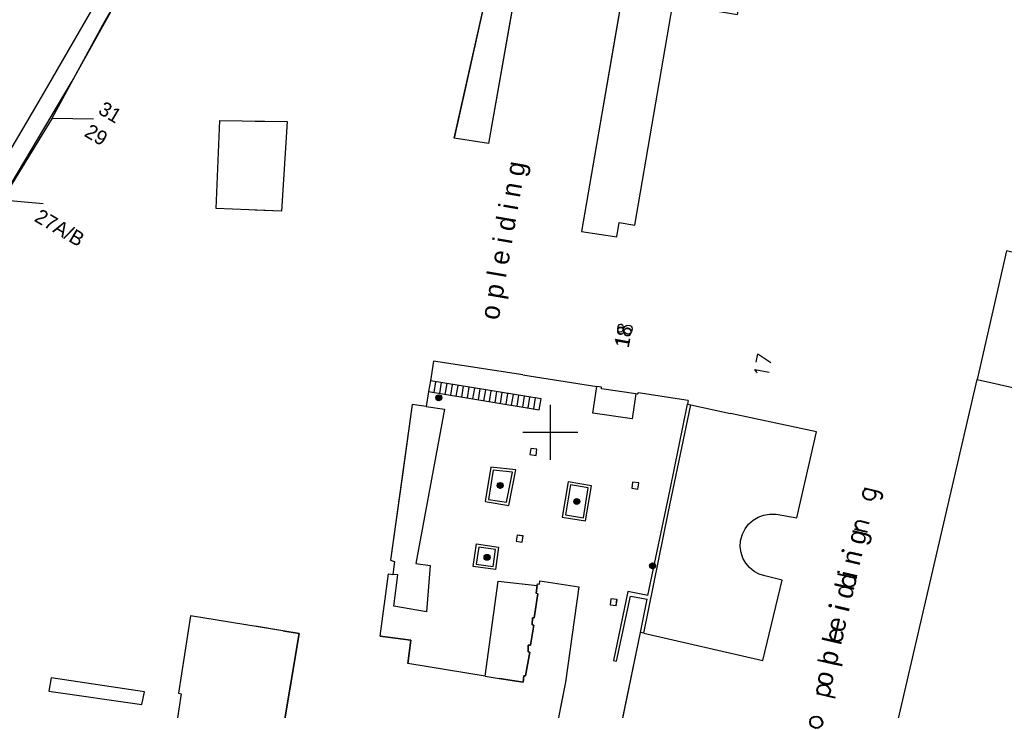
# Model space of a CAD drawing. Header units: millimetres. Extents: x 135944 to 142000, y 454200 to 456692.
# Tile 78 of 153: x 136711 to 136783, y 456230 to 456280. Entities that reach past the tile are written whole.
import ezdxf
from ezdxf.enums import TextEntityAlignment as Align

# ---------------------------------------------------------------- set-up
doc = ezdxf.new("R2010")
doc.units = ezdxf.units.MM
for name, color, linetype in [('TotaalGBKN2013_Bistad', 251, 'Continuous'), ('TotaalGBKN2013X$0$Contouren', 251, 'Continuous'), ('TotaalGBKN2013X$0$GBKN binnenstad 2009$0$OBJECTEN__', 251, 'Continuous'), ('TotaalGBKN2013X$0$GBKN binnenstad 2009$0$OBJECTEN___', 251, 'Continuous'), ('TotaalGBKN2013X$0$Xref', 251, 'Continuous')]:
    doc.layers.add(name, color=color, linetype=linetype)
doc.styles.add('TotaalGBKN2013X$0$GBKN binnenstad 2009$0$Standard', font='txt')
doc.styles.add('TotaalGBKN2013X$0$GBKN binnenstad 2009$0$TXT', font='txt.shx')

# ---------------------------------------------------------------- blocks, each defined once
blk = doc.blocks.new('TotaalGBKN2013X$0$GBKN binnenstad 2009$0$W')
at = {"layer": 'TotaalGBKN2013X$0$GBKN binnenstad 2009$0$OBJECTEN__', "linetype": 'Continuous', "lineweight": 0}
blk.add_lwpolyline([(-0.225, 0.225), (-0.225, -0.225), (0.225, -0.225), (0.225, 0.225), (-0.225, 0.225)], dxfattribs=at)
blk = doc.blocks.new('TotaalGBKN2013X$0$GBKN binnenstad 2009$0$J')
at = {"layer": 'TotaalGBKN2013X$0$GBKN binnenstad 2009$0$OBJECTEN___', "linetype": 'Continuous', "lineweight": 0}
for radius in [0.215, 0.155, 0.095, 0.035]:
    blk.add_circle((0, 0), radius, dxfattribs=at)
blk = doc.blocks.new('TotaalGBKN2013X$0$GBKN binnenstad 2009')
at = {"layer": 'TotaalGBKN2013_Bistad'}
for p, q in [((136712949, 456274418), (136720475, 456287412)), ((136747974, 456285102), (136745486, 456271041)), ((136717425, 456279677), (136719673, 456283620)), ((136755364, 456282649), (136752259, 456264633)), ((136742994, 456271434), (136745283, 456281604)), ((136756148, 456265082), (136758910, 456281208)), ((136745117, 456280865), (136742994, 456271434)), ((136713744, 456272889), (136717425, 456279677)), ((136706645, 456263646), (136712949, 456274418)), ((136713744, 456272889), (136710095, 456266919)), ((136713744, 456272889), (136716744, 456272828)), ((136725665, 456266295), (136725937, 456272707)), ((136725937, 456272707), (136730838, 456272638)), ((136728513, 456272671), (136730838, 456272638)), ((136730838, 456272638), (136730426, 456266105)), ((136730838, 456272638), (136730426, 456266105)), ((136745486, 456271041), (136742994, 456271434)), ((136710095, 456266919), (136713084, 456266652)), ((136730426, 456266105), (136725665, 456266295)), ((136730426, 456266105), (136728513, 456266181)), ((136752259, 456264633), (136754825, 456264233)), ((136754825, 456264233), (136755005, 456265278)), ((136755005, 456265278), (136756148, 456265082)), ((136783200, 456263212), (136781073, 456253846)), ((136741500, 456255175), (136741267, 456253744)), ((136747999, 456254174), (136741500, 456255175)), ((136747999, 456254174), (136753383, 456253328)), ((136747999, 456254174), (136753383, 456253328)), ((136741267, 456253744), (136741138, 456252955)), ((136741267, 456253744), (136741138, 456252955)), ((136749321, 456252428), (136741267, 456253744)), ((136741540, 456252890), (136741669, 456253679)), ((136741540, 456252890), (136741669, 456253679)), ((136741943, 456252824), (136742072, 456253613)), ((136741943, 456252824), (136742072, 456253613)), ((136742345, 456252758), (136742474, 456253547)), ((136742345, 456252758), (136742474, 456253547)), ((136742748, 456252692), (136742877, 456253481)), ((136742748, 456252692), (136742877, 456253481)), ((136743151, 456252626), (136743280, 456253415)), ((136743151, 456252626), (136743280, 456253415)), ((136743553, 456252561), (136743682, 456253350)), ((136743553, 456252561), (136743682, 456253350)), ((136743956, 456252495), (136744085, 456253284)), ((136743956, 456252495), (136744085, 456253284)), ((136744359, 456252429), (136744488, 456253218)), ((136744359, 456252429), (136744488, 456253218)), ((136753092, 456251384), (136753383, 456253328)), ((136753718, 456253275), (136753383, 456253328)), ((136753718, 456253170), (136753718, 456253275)), ((136756213, 456252790), (136753718, 456253170)), ((136773494, 456221192), (136781073, 456253846)), ((136773494, 456221192), (136781073, 456253846)), ((136781073, 456253846), (136784311, 456253110)), ((136741138, 456252955), (136740963, 456251882)), ((136741138, 456252955), (136740963, 456251882)), ((136741138, 456252955), (136749192, 456251639)), ((136744761, 456252363), (136744890, 456253152)), ((136744761, 456252363), (136744890, 456253152)), ((136745164, 456252297), (136745293, 456253086)), ((136745164, 456252297), (136745293, 456253086)), ((136745567, 456252232), (136745696, 456253021)), ((136745567, 456252232), (136745696, 456253021)), ((136745969, 456252166), (136746098, 456252955)), ((136745969, 456252166), (136746098, 456252955)), ((136746372, 456252100), (136746501, 456252889)), ((136746372, 456252100), (136746501, 456252889)), ((136746775, 456252034), (136746904, 456252823)), ((136746775, 456252034), (136746904, 456252823)), ((136747177, 456251968), (136747306, 456252757)), ((136747177, 456251968), (136747306, 456252757)), ((136747580, 456251903), (136747709, 456252692)), ((136747580, 456251903), (136747709, 456252692)), ((136747983, 456251837), (136748112, 456252626)), ((136747983, 456251837), (136748112, 456252626)), ((136748385, 456251771), (136748514, 456252560)), ((136748385, 456251771), (136748514, 456252560)), ((136748788, 456251705), (136748917, 456252494)), ((136748788, 456251705), (136748917, 456252494)), ((136756213, 456252790), (136755945, 456250970)), ((136756326, 456252773), (136756213, 456252790)), ((136756381, 456252867), (136756326, 456252773)), ((136760030, 456252320), (136756381, 456252867)), ((136739946, 456252025), (136739232, 456246900)), ((136740963, 456251882), (136739946, 456252025)), ((136740963, 456251882), (136739946, 456252025)), ((136740963, 456251882), (136742299, 456251689)), ((136740963, 456251882), (136742299, 456251689)), ((136749192, 456251639), (136749321, 456252428)), ((136750000, 456250000), (136750000, 456252000)), ((136750000, 456250000), (136750000, 456252000)), ((136758606, 456244226), (136760212, 456252005)), ((136758717, 456245831), (136759989, 456252055)), ((136760030, 456252320), (136759989, 456252055)), ((136760030, 456252320), (136759989, 456252055)), ((136759989, 456252055), (136760212, 456252005)), ((136759989, 456252055), (136760212, 456252005)), ((136760212, 456252005), (136763103, 456251362)), ((136760212, 456252005), (136763103, 456251362)), ((136742299, 456251689), (136740201, 456240445)), ((136742299, 456251689), (136740201, 456240445)), ((136755945, 456250970), (136753092, 456251384)), ((136769377, 456250040), (136763103, 456251362)), ((136748000, 456250000), (136750000, 456250000)), ((136748000, 456250000), (136750000, 456250000)), ((136750000, 456250000), (136752000, 456250000)), ((136750000, 456248000), (136750000, 456250000)), ((136750000, 456250000), (136752000, 456250000)), ((136750000, 456248000), (136750000, 456250000)), ((136767948, 456243758), (136769377, 456250040)), ((136748575, 456248822), (136748512, 456248377)), ((136748512, 456248377), (136748957, 456248314)), ((136749020, 456248759), (136748575, 456248822)), ((136748957, 456248314), (136749020, 456248759)), ((136745669, 456247459), (136745262, 456244942)), ((136747472, 456247269), (136745669, 456247459)), ((136739232, 456246900), (136738364, 456240675)), ((136745836, 456247240), (136745492, 456245109)), ((136747234, 456247093), (136745836, 456247240)), ((136746807, 456244902), (136747234, 456247093)), ((136746966, 456244674), (136747472, 456247269)), ((136751293, 456246396), (136750859, 456243809)), ((136751457, 456246164), (136751090, 456243975)), ((136752990, 456246100), (136751293, 456246396)), ((136752760, 456245937), (136751457, 456246164)), ((136752566, 456243540), (136752990, 456246100)), ((136755988, 456246368), (136755925, 456245923)), ((136756433, 456246305), (136755988, 456246368)), ((136756370, 456245860), (136756433, 456246305)), ((136752401, 456243768), (136752760, 456245937)), ((136755925, 456245923), (136756370, 456245860)), ((136757097, 456238096), (136758717, 456245831)), ((136745262, 456244942), (136746966, 456244674)), ((136745492, 456245109), (136746807, 456244902)), ((136751090, 456243975), (136752401, 456243768)), ((136756800, 456235352), (136758606, 456244226)), ((136765117, 456243806), (136765520, 456243958)), ((136765520, 456243958), (136765944, 456244033)), ((136765944, 456244033), (136766375, 456244029)), ((136766375, 456244029), (136766425, 456244023)), ((136766425, 456244023), (136767948, 456243758)), ((136750859, 456243809), (136752566, 456243540)), ((136764167, 456242952), (136764429, 456243294)), ((136764429, 456243294), (136764749, 456243582)), ((136764749, 456243582), (136765117, 456243806)), ((136747572, 456242503), (136747509, 456242058)), ((136748017, 456242440), (136747572, 456242503)), ((136747954, 456241995), (136748017, 456242440)), ((136763847, 456242085), (136763948, 456242499)), ((136763948, 456242499), (136763973, 456242567)), ((136763973, 456242567), (136764167, 456242952)), ((136744372, 456240209), (136744611, 456241866)), ((136744611, 456241866), (136746233, 456241615)), ((136747509, 456242058), (136747954, 456241995)), ((136763824, 456241660), (136763847, 456242085)), ((136744780, 456241637), (136744598, 456240380)), ((136746007, 456241447), (136744780, 456241637)), ((136745836, 456240216), (136746007, 456241447)), ((136746233, 456241615), (136746006, 456239991)), ((136763882, 456241237), (136763824, 456241660)), ((136764017, 456240833), (136763882, 456241237)), ((136738364, 456240675), (136738650, 456240580)), ((136738650, 456240580), (136738531, 456239629)), ((136740201, 456240445), (136741250, 456240289)), ((136740201, 456240445), (136741250, 456240289)), ((136741250, 456240289), (136740987, 456236914)), ((136741250, 456240289), (136740987, 456236914)), ((136744598, 456240380), (136745836, 456240216)), ((136764225, 456240461), (136764017, 456240833)), ((136764499, 456240135), (136764225, 456240461)), ((136737614, 456235149), (136738219, 456239672)), ((136738219, 456239672), (136738531, 456239629)), ((136738899, 456239604), (136738531, 456239629)), ((136738610, 456237339), (136738899, 456239604)), ((136746006, 456239991), (136744372, 456240209)), ((136764829, 456239865), (136764499, 456240135)), ((136765203, 456239662), (136764829, 456239865)), ((136765609, 456239532), (136765203, 456239662)), ((136745254, 456232224), (136746191, 456239154)), ((136745254, 456232224), (136746191, 456239154)), ((136746191, 456239154), (136749043, 456238842)), ((136746191, 456239154), (136749043, 456238842)), ((136749043, 456238842), (136748972, 456238285)), ((136749043, 456238842), (136749056, 456238945)), ((136749056, 456238945), (136749206, 456238924)), ((136749206, 456238924), (136749232, 456239179)), ((136749232, 456239179), (136752070, 456238730)), ((136765463, 456233378), (136766859, 456239222)), ((136766859, 456239222), (136765609, 456239532)), ((136749082, 456238234), (136748821, 456236477)), ((136748972, 456238285), (136749082, 456238234)), ((136752070, 456238730), (136751107, 456231791)), ((136755639, 456238396), (136754592, 456233367)), ((136757097, 456238096), (136755639, 456238396)), ((136754403, 456237873), (136754340, 456237428)), ((136754340, 456237428), (136754785, 456237365)), ((136754848, 456237810), (136754403, 456237873)), ((136754785, 456237365), (136754848, 456237810)), ((136754811, 456233311), (136755822, 456238059)), ((136755822, 456238059), (136757045, 456237846)), ((136756556, 456235408), (136757045, 456237846)), ((136756556, 456235408), (136757045, 456237846)), ((136740987, 456236914), (136738610, 456237339)), ((136740987, 456236914), (136738610, 456237339)), ((136723799, 456236634), (136722935, 456230981)), ((136731721, 456235336), (136723799, 456236634)), ((136748695, 456236467), (136748667, 456235978)), ((136748667, 456235978), (136748787, 456235942)), ((136748821, 456236477), (136748695, 456236467)), ((136730533, 456235531), (136728513, 456235862)), ((136729630, 456223009), (136731721, 456235336)), ((136748787, 456235942), (136748553, 456234488)), ((136754321, 456224619), (136756556, 456235408)), ((136756800, 456235352), (136756556, 456235408)), ((136756800, 456235352), (136756556, 456235408)), ((136756800, 456235352), (136765463, 456233378)), ((136739839, 456234856), (136737614, 456235149)), ((136739613, 456233156), (136739839, 456234856)), ((136731549, 456234320), (136729466, 456222043)), ((136748499, 456233983), (136748189, 456232241)), ((136748393, 456234494), (136748384, 456233994)), ((136748384, 456233994), (136748499, 456233983)), ((136748553, 456234488), (136748393, 456234494)), ((136745254, 456232224), (136739613, 456233156)), ((136745254, 456232224), (136739613, 456233156)), ((136754592, 456233367), (136754811, 456233311)), ((136713666, 456232102), (136713489, 456231146)), ((136720444, 456231082), (136713666, 456232102)), ((136745254, 456232224), (136746262, 456232058)), ((136745254, 456232224), (136746262, 456232058)), ((136748026, 456231797), (136746262, 456232058)), ((136748069, 456232261), (136748026, 456231797)), ((136748189, 456232241), (136748069, 456232261)), ((136751107, 456231791), (136750326, 456227871)), ((136713489, 456231146), (136720267, 456230156)), ((136720267, 456230156), (136720444, 456231082)), ((136722935, 456230981), (136723113, 456230950)), ((136723113, 456230950), (136722943, 456229830)), ((136722943, 456229830), (136722123, 456224427))]:
    blk.add_line(p, q, dxfattribs=at)
for points in [[(136747135, 456285271), (136747974, 456285102), (136745486, 456271041), (136742994, 456271434)], [(136752259, 456264633), (136754825, 456264233), (136755005, 456265278), (136756148, 456265082), (136758910, 456281208), (136763617, 456280434), (136763743, 456281126), (136755364, 456282649), (136752259, 456264633)], [(136781073, 456253846), (136784311, 456253110), (136786431, 456262437), (136783200, 456263212)], [(136747999, 456254174), (136741500, 456255175), (136741267, 456253744)], [(136741138, 456252955), (136749192, 456251639), (136749321, 456252428), (136741267, 456253744)], [(136756213, 456252790), (136755945, 456250970), (136753092, 456251384), (136753383, 456253328)], [(136756213, 456252790), (136753718, 456253170), (136753718, 456253275), (136753383, 456253328)], [(136760030, 456252320), (136756381, 456252867), (136756326, 456252773), (136756213, 456252790)], [(136739946, 456252025), (136738364, 456240675), (136738650, 456240580), (136738531, 456239629)], [(136756800, 456235352), (136758606, 456244226), (136760212, 456252005)], [(136757097, 456238096), (136758717, 456245831), (136759989, 456252055)], [(136756800, 456235352), (136765463, 456233378), (136766859, 456239222), (136765609, 456239532), (136765203, 456239662), (136764829, 456239865), (136764499, 456240135), (136764225, 456240461), (136764017, 456240833), (136763882, 456241237), (136763824, 456241660), (136763847, 456242085), (136763948, 456242499), (136763973, 456242567), (136764167, 456242952), (136764429, 456243294), (136764749, 456243582), (136765117, 456243806), (136765520, 456243958), (136765944, 456244033), (136766375, 456244029), (136766425, 456244023), (136767948, 456243758), (136769377, 456250040), (136763103, 456251362)], [(136745262, 456244942), (136746966, 456244674), (136747472, 456247269), (136745669, 456247459), (136745262, 456244942)], [(136745492, 456245109), (136746807, 456244902), (136747234, 456247093), (136745836, 456247240), (136745492, 456245109)], [(136750859, 456243809), (136752566, 456243540), (136752990, 456246100), (136751293, 456246396), (136750859, 456243809)], [(136751090, 456243975), (136752401, 456243768), (136752760, 456245937), (136751457, 456246164), (136751090, 456243975)], [(136744372, 456240209), (136744611, 456241866), (136746233, 456241615), (136746006, 456239991), (136744372, 456240209)], [(136744598, 456240380), (136745836, 456240216), (136746007, 456241447), (136744780, 456241637), (136744598, 456240380)], [(136737614, 456235149), (136738219, 456239672), (136738531, 456239629)], [(136738610, 456237339), (136738899, 456239604), (136738531, 456239629)], [(136746262, 456232058), (136748026, 456231797), (136748069, 456232261), (136748189, 456232241), (136748499, 456233983), (136748384, 456233994), (136748393, 456234494), (136748553, 456234488), (136748787, 456235942), (136748667, 456235978), (136748695, 456236467), (136748821, 456236477), (136749082, 456238234), (136748972, 456238285), (136749043, 456238842)], [(136749043, 456238842), (136749056, 456238945), (136749206, 456238924), (136749232, 456239179), (136752070, 456238730), (136751107, 456231791), (136750326, 456227871), (136749199, 456221558)], [(136757097, 456238096), (136755639, 456238396), (136754592, 456233367), (136754811, 456233311), (136755822, 456238059), (136757045, 456237846)], [(136730533, 456235531), (136731721, 456235336), (136731549, 456234320)], [(136754157, 456224197), (136754222, 456224632), (136754321, 456224619), (136756556, 456235408)], [(136737614, 456235149), (136739839, 456234856), (136739613, 456233156)]]:
    blk.add_lwpolyline(points, dxfattribs=at)
for centre, radius in [((136741873, 456252512), 215), ((136741873, 456252512), 155), ((136741873, 456252512), 95), ((136741873, 456252512), 35), ((136746343, 456246125), 215), ((136746343, 456246125), 155), ((136746343, 456246125), 95), ((136746343, 456246125), 35), ((136751917, 456244950), 215), ((136751917, 456244950), 155), ((136751917, 456244950), 95), ((136751917, 456244950), 35), ((136745389, 456240884), 215), ((136745389, 456240884), 155), ((136745389, 456240884), 95), ((136745389, 456240884), 35), ((136757439, 456240271), 215), ((136757439, 456240271), 155), ((136757439, 456240271), 95), ((136757439, 456240271), 35)]:
    blk.add_circle(centre, radius, dxfattribs=at)
at = {"layer": 'TotaalGBKN2013_Bistad', "xscale": 1000, "yscale": 1000, "zscale": 1000}
for p in [(136741873, 456252512), (136746343, 456246125), (136751917, 456244950), (136745389, 456240884), (136757439, 456240271)]:
    blk.add_blockref('TotaalGBKN2013X$0$GBKN binnenstad 2009$0$J', p, dxfattribs=at)
at = {"layer": 'TotaalGBKN2013_Bistad', "xscale": 999.9977752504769, "yscale": 999.9977752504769, "zscale": 1000, "rotation": 351.905441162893}
for p in [(136748766, 456248567), (136756179, 456246113), (136747763, 456242248), (136754594, 456237618)]:
    blk.add_blockref('TotaalGBKN2013X$0$GBKN binnenstad 2009$0$W', p, dxfattribs=at)
at = {"layer": 'TotaalGBKN2013_Bistad'}
for s, rotation, style, p in [('31', 329.5022, 'TotaalGBKN2013X$0$GBKN binnenstad 2009$0$Standard', (136717277.5, 456273710.1)), ('29', 329.4966, 'TotaalGBKN2013X$0$GBKN binnenstad 2009$0$Standard', (136716266.5, 456272066.1)), ('27A/B', 329.5022, 'TotaalGBKN2013X$0$GBKN binnenstad 2009$0$Standard', (136712628.5, 456265876.1)), ('18', 79.8441, 'TotaalGBKN2013X$0$GBKN binnenstad 2009$0$TXT', (136755171.3, 456256189.9)), ('18', 79.8441, 'TotaalGBKN2013X$0$GBKN binnenstad 2009$0$Standard', (136755171.3, 456256189.9)), ('17', 79.8441, 'TotaalGBKN2013X$0$GBKN binnenstad 2009$0$TXT', (136765312.3, 456253976.9))]:
    blk.add_text(s, height=1054, rotation=rotation, dxfattribs=dict(at, style=style)).set_placement(p, align=Align.MIDDLE_LEFT)
for height, rotation, style, p in [(1400, 80.221319, 'TotaalGBKN2013X$0$GBKN binnenstad 2009$0$Standard', (136746702.6, 456263952.2)), (1399.98, 76.923833, 'TotaalGBKN2013X$0$GBKN binnenstad 2009$0$TXT', (136771248.9, 456237189.5)), (1400, 76.923833, 'TotaalGBKN2013X$0$GBKN binnenstad 2009$0$Standard', (136771249.2, 456237190.4))]:
    blk.add_text('o p l e i d i n g', height=height, rotation=rotation, dxfattribs=dict(at, style=style)).set_placement(p, align=Align.MIDDLE)

msp = doc.modelspace()

# ---------------------------------------------------------------- linework, layer by layer
at = {"layer": 'TotaalGBKN2013X$0$Contouren'}
for p, q in [((136715.201, 456275.575), (136746.509, 456331.879)), ((136670.238, 456200.163), (136715.201, 456275.575))]:
    msp.add_line(p, q, dxfattribs=at)

# ---------------------------------------------------------------- block references
at = {"layer": 'TotaalGBKN2013X$0$Xref', "xscale": 0.0009999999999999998, "yscale": 0.0009999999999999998, "zscale": 0.0009999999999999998}
msp.add_blockref('TotaalGBKN2013X$0$GBKN binnenstad 2009', (0, 0), dxfattribs=at)

doc.saveas('drawing.dxf')
